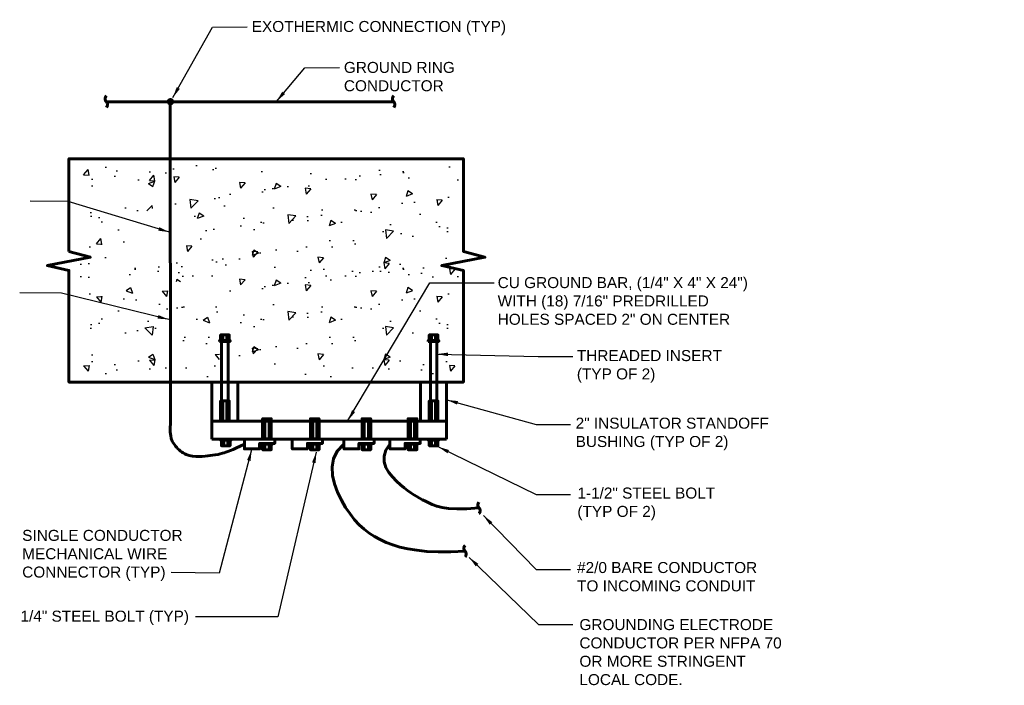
# Model space of a CAD drawing. Header units: inches. Extents: x 302 to 12790, y 497 to 13325.
# Tile 8 of 30: x 1625 to 2429, y 1639 to 2182. Entities that reach past the tile are written whole.
import ezdxf

# ---------------------------------------------------------------- set-up
doc = ezdxf.new("R2010")
doc.units = ezdxf.units.IN
doc.header["$MEASUREMENT"] = 0
doc.linetypes.add('DASHED2', pattern=[0.375, 0.25, -0.125])
for name, color, linetype, lineweight in [('E-ANNO-TEXT', 7, 'Continuous', 25), ('E-GND-GES', 92, 'Continuous', 60), ('E-ISO-LPS', 7, 'DASHED2', 40), ('E-LPS-COND', 92, 'Continuous', 60)]:
    doc.layers.add(name, color=color, linetype=linetype, lineweight=lineweight)
doc.layers.add('E-DETL-FINE', color=253, linetype='Continuous')
doc.styles.add('Arial8', font='arial.ttf', dxfattribs={"height": 0.125})
doc.styles.get("Standard").update_dxf_attribs({"font": 'arial.ttf'})
doc.dimstyles.new('3-16to1Dim8', dxfattribs={"dimtxt": 12, "dimasz": 0.0625, "dimexe": 0.0625, "dimexo": 0.0625, "dimgap": 0.03125, "dimtad": 1, "dimdec": 4, "dimlfac": 64, "dimzin": 3, "dimdsep": 46, "dimlunit": 4, "dimtxsty": 'Arial8', "dimcen": 0.09375, "dimclrd": 256, "dimclrt": 256, "dimadec": 0, "dimazin": 1, "dimtfac": 1, "dimtdec": 4, "dimtofl": 0, "dimtmove": 0, "dimatfit": 3, "dimfxl": 1, "dimfrac": 1, "dimtolj": 1, "dimtzin": 0, "dimlwd": -1, "dimarcsym": 0})

# ---------------------------------------------------------------- blocks, each defined once
blk = doc.blocks.new('Line Break-Big')
blk.add_lwpolyline([(0, 0.125, 0.414214), (0, 0, -0.414214), (0, -0.125)], format="xyb")

msp = doc.modelspace()

# ---------------------------------------------------------------- hatches: boundary and pattern name
at = {"layer": 'E-DETL-FINE', "ltscale": 100}
h = msp.add_hatch(dxfattribs=at)
h.set_pattern_fill('AR-CONC', color=256, scale=7.48728, style=0)
h.set_pattern_definition([(50, (-1248.802, 3309.005), (53.7033, -4.6984), [5.6155, -61.7701]), (355, (-1248.8, 3309.005), (-10.3887, 56.3187), [4.4924, -49.41605]), (100.4514, (-1244.327, 3308.614), (43.3146, 51.6203), [4.7724, -52.4965]), (46.1842, (-1248.8, 3323.98), (79.9073, -12.3929), [8.4232, -92.655]), (96.6356, (-1242.14, 3322.95), (69.9808, 72.935), [7.1586, -78.7447]), (351.1842, (-1248.8, 3323.98), (69.9808, 72.935), [6.7386, -74.124]), (21, (-1241.315, 3320.236), (44.6921, -30.1452), [5.6155, -61.7701]), (326, (-1241.315, 3320.236), (18.2177, 54.294), [4.4924, -49.41605]), (71.4514, (-1237.59, 3317.724), (62.9098, 24.1488), [4.7724, -52.4965]), (37.5, (-1248.802, 3309.005), (0.91044, 24.9247), [0, -48.81707, 0, -50.16478, 0, -49.60323]), (7.5, (-1248.802, 3309.005), (19.69675, 29.5307), [0, -28.6014, 0, -47.69397, 0, -18.90538]), (327.5, (-1265.499, 3309.005), (39.96878, -1.68875), [0, -18.7182, 0, -58.40078, 0, -77.49335]), (317.5, (-1272.986, 3309.005), (43.66478, 7.49514), [0, -24.33366, 0, -38.7841, 0, -55.0315])])
h.paths.add_polyline_path([(1761.83305, 2066.11684), (1673.85751, 2066.11684), (1673.48315, 1968.03347), (1677.97551, 1968.03347), (1690.32953, 1972.52584), (1710.17082, 1993.86458), (1722.15047, 2023.43934), (1756.96632, 2038.4139)])
h = msp.add_hatch(dxfattribs=at)
h.set_pattern_fill('AR-CONC', color=256, scale=7.48728, style=0)
h.set_pattern_definition([(230, (4906.285, 725.145), (-53.7033, 4.6984), [5.6155, -61.7701]), (175, (4906.285, 725.145), (10.3887, -56.3187), [4.4924, -49.41605]), (280.4514, (4901.81, 725.537), (-43.3146, -51.6203), [4.7724, -52.4965]), (226.1842, (4906.285, 710.17), (-79.9073, 12.3929), [8.4232, -92.655]), (276.6356, (4899.63, 711.2), (-69.9808, -72.935), [7.1586, -78.7447]), (171.1842, (4906.285, 710.17), (-69.9808, -72.935), [6.7386, -74.124]), (201, (4898.8, 713.914), (-44.6921, 30.1452), [5.6155, -61.7701]), (146, (4898.8, 713.914), (-18.2177, -54.294), [4.4924, -49.41605]), (251.4514, (4895.074, 716.426), (-62.9098, -24.1488), [4.7724, -52.4965]), (217.5, (4906.285, 725.145), (-0.91044, -24.9247), [0, -48.81707, 0, -50.16478, 0, -49.60323]), (187.5, (4906.285, 725.145), (-19.69675, -29.5307), [0, -28.6014, 0, -47.69397, 0, -18.90538]), (147.5, (4922.982, 725.145), (-39.96878, 1.68875), [0, -18.7182, 0, -58.40078, 0, -77.49335]), (137.5, (4930.47, 725.145), (-43.66478, -7.49514), [0, -24.33366, 0, -38.7841, 0, -55.0315])])
h.paths.add_polyline_path([(1895.6501, 1968.03347), (1983.62564, 1968.03347), (1984, 2066.11684), (1979.50763, 2066.11684), (1960.85821, 2066.97606), (1911.89475, 2064.20803), (1750.05081, 2066.94987), (1749.48421, 1968.13255)])
h = msp.add_hatch(dxfattribs=at)
h.set_pattern_fill('AR-CONC', color=256, scale=7.48728, style=0)
h.set_pattern_definition([(310, (-1248.802, 646.154), (53.7033, 4.6984), [5.6155, -61.7701]), (5, (-1248.8, 646.154), (-10.3887, -56.3187), [4.4924, -49.41605]), (259.5486, (-1244.327, 646.546), (43.3146, -51.6203), [4.7724, -52.4965]), (313.8158, (-1248.8, 631.18), (79.9073, 12.3929), [8.4232, -92.655]), (263.3644, (-1242.14, 632.21), (69.9808, -72.935), [7.1586, -78.7447]), (8.8158, (-1248.8, 631.18), (69.9808, -72.935), [6.7386, -74.124]), (339, (-1241.315, 634.923), (44.6921, 30.1452), [5.6155, -61.7701]), (34, (-1241.315, 634.923), (18.2177, -54.294), [4.4924, -49.41605]), (288.5486, (-1237.59, 637.435), (62.9098, -24.1488), [4.7724, -52.4965]), (322.5, (-1248.802, 646.154), (0.91044, -24.9247), [0, -48.81707, 0, -50.16478, 0, -49.60323]), (352.5, (-1248.802, 646.154), (19.69675, -29.5307), [0, -28.6014, 0, -47.69397, 0, -18.90538]), (32.5, (-1265.499, 646.154), (39.96878, 1.68875), [0, -18.7182, 0, -58.40078, 0, -77.49335]), (42.5, (-1272.986, 646.154), (43.66478, -7.49514), [0, -24.33366, 0, -38.7841, 0, -55.0315])])
h.paths.add_polyline_path([(1786.8697, 1889.36864), (1673.85751, 1889.04266), (1673.48315, 1987.12603), (1677.97551, 1987.12603), (1697.56287, 1992.79912), (1731.0175, 1986.56495), (1783.46756, 1979.90574), (1790.5554, 1942.64243)])
h = msp.add_hatch(dxfattribs=at)
h.set_pattern_fill('AR-CONC', color=256, scale=7.48728, style=0)
h.set_pattern_definition([(230, (4906.285, 646.154), (-53.7033, 4.6984), [5.6155, -61.7701]), (175, (4906.285, 646.154), (10.3887, -56.3187), [4.4924, -49.41605]), (280.4514, (4901.81, 646.546), (-43.3146, -51.6203), [4.7724, -52.4965]), (226.1842, (4906.285, 631.18), (-79.9073, 12.3929), [8.4232, -92.655]), (276.6356, (4899.63, 632.21), (-69.9808, -72.935), [7.1586, -78.7447]), (171.1842, (4906.285, 631.18), (-69.9808, -72.935), [6.7386, -74.124]), (201, (4898.8, 634.923), (-44.6921, 30.1452), [5.6155, -61.7701]), (146, (4898.8, 634.923), (-18.2177, -54.294), [4.4924, -49.41605]), (251.4514, (4895.074, 637.435), (-62.9098, -24.1488), [4.7724, -52.4965]), (217.5, (4906.285, 646.154), (-0.91044, -24.9247), [0, -48.81707, 0, -50.16478, 0, -49.60323]), (187.5, (4906.285, 646.154), (-19.69675, -29.5307), [0, -28.6014, 0, -47.69397, 0, -18.90538]), (147.5, (4922.982, 646.154), (-39.96878, 1.68875), [0, -18.7182, 0, -58.40078, 0, -77.49335]), (137.5, (4930.47, 646.154), (-43.66478, -7.49514), [0, -24.33366, 0, -38.7841, 0, -55.0315])])
h.paths.add_polyline_path([(1895.6501, 1889.04266), (1983.62564, 1889.04266), (1984, 1987.12603), (1979.50763, 1987.12603), (1967.15362, 1982.63366), (1782.91289, 1975.12445), (1797.36051, 1951.0572), (1798.21037, 1888.19919)])
at = {"layer": 'E-GND-GES'}
h = msp.add_hatch(color=256, dxfattribs=at)
edge = h.paths.add_edge_path()
edge.add_arc((1748.04178, 2115.3488), 3.02048, 0, 360)
at = {"layer": 'E-ISO-LPS', "linetype": 'Continuous'}
h = msp.add_hatch(dxfattribs=at)
h.set_pattern_fill('AR-CONC', color=256, scale=6)
h.set_pattern_definition([(50, (0, 0), (43.0356, -3.76513), [4.5, -49.5]), (355, (0, 0), (-8.3251, 45.1315), [3.6, -39.6]), (100.4514, (3.586, -0.314), (34.71053, 41.3664), [3.8244, -42.0685]), (46.1842, (0, 12), (64.0345, -9.9312), [6.75, -74.25]), (96.6356, (5.336, 11.17), (56.0797, 58.4471), [5.7366, -63.1028]), (351.1842, (0, 12), (56.0797, 58.4471), [5.4, -59.4]), (21, (6, 9), (35.81442, -24.15713), [4.5, -49.5]), (326, (6, 9), (14.5989, 43.509), [3.6, -39.6]), (71.4514, (8.985, 6.987), (50.41334, 19.35187), [3.8244, -42.0685]), (37.5, (0, 0), (0.72959, 19.97363), [0, -39.12, 0, -40.2, 0, -39.75]), (7.5, (0, 0), (15.78417, 23.6647), [0, -22.92, 0, -38.22, 0, -15.15]), (327.5, (-13.38, 0), (32.02935, -1.35329), [0, -15, 0, -46.8, 0, -62.1]), (317.5, (-19.38, 0), (34.99117, 6.0063), [0, -19.5, 0, -31.08, 0, -44.1])])
h.paths.add_polyline_path([(2417.92701, 2019.58189), (2412.39445, 2021.81423), (2405.68591, 2017.92107), (2417.92701, 2012.98189)])
h.paths.add_polyline_path([(2412.39445, 2021.81423), (2405.68591, 2024.52107), (2405.68591, 2017.92107)])
h.paths.add_polyline_path([(2429.34379, 2019.60737), (2422.63525, 2022.31422), (2417.92701, 2019.58189), (2417.92701, 2012.98189)])
h.paths.add_polyline_path([(2429.34379, 2026.20737), (2422.63525, 2022.31422), (2429.34379, 2019.60737)])

# ---------------------------------------------------------------- linework, layer by layer
at = {"layer": 'E-GND-GES'}
for p, q in [((1747.84759, 2114.43815), (1748.00128, 1852.89819)), ((1781.89332, 1854.48281), (1781.89332, 1886.42212)), ((1781.89332, 1886.42212), (1803.61812, 1886.42212)), ((1803.13231, 1886.42212), (1803.13231, 1854.48281)), ((1952.38576, 1854.48281), (1952.38576, 1886.42212)), ((1973.62475, 1886.42212), (1973.62475, 1854.48281)), ((1781.89332, 1839.66327), (1973.62475, 1839.66327))]:
    msp.add_line(p, q, dxfattribs=at)
at = {"layer": 'E-GND-GES', "ltscale": 100}
for p, q in [((1973.62475, 1854.48281), (1781.89332, 1854.48281)), ((1973.62475, 1839.66327), (1973.62475, 1854.48281)), ((1973.62475, 1839.8138), (1973.62475, 1839.8138)), ((1973.62475, 1839.8138), (1973.62475, 1839.8138))]:
    msp.add_line(p, q, dxfattribs=at)
for points in [[(1695.73972, 2115.34515), (1930.46595, 2115.34515)], [(1790.82818, 1920.37088), (1790.82818, 1924.86325)], [(1794.19745, 1920.37088), (1794.19745, 1924.86325)], [(1961.32062, 1920.37088), (1961.32062, 1924.86325)], [(1964.68989, 1920.37088), (1964.68989, 1924.86325)], [(1789.89227, 1919.62215), (1789.89227, 1870.95483)], [(1795.13336, 1919.62215), (1795.13336, 1870.95483)], [(1960.38471, 1919.62215), (1960.38471, 1870.95483)], [(1965.6258, 1919.62215), (1965.6258, 1870.95483)], [(1790.82818, 1854.48281), (1790.82818, 1870.95483)], [(1794.19745, 1854.48281), (1794.19745, 1870.95483)], [(1961.32062, 1854.48281), (1961.32062, 1870.95483)], [(1964.68989, 1854.48281), (1964.68989, 1870.95483)], [(1825.21782, 1839.89011), (1825.21782, 1856.36212)], [(1828.5871, 1839.89011), (1828.5871, 1856.36212)], [(1864.29448, 1839.89011), (1864.29448, 1856.36212)], [(1867.66375, 1839.89011), (1867.66375, 1856.36212)], [(1906.44759, 1839.89011), (1906.44759, 1856.36212)], [(1909.81686, 1839.89011), (1909.81686, 1856.36212)], [(1944.13403, 1839.89011), (1944.13403, 1856.36212)], [(1947.5033, 1839.89011), (1947.5033, 1856.36212)], [(1791.5769, 1838.91454), (1791.5769, 1834.42217)], [(1794.94618, 1838.91454), (1794.94618, 1834.42217)], [(1825.21831, 1835.54526), (1825.21831, 1831.0529)], [(1828.58759, 1835.54526), (1828.58759, 1831.0529)], [(1864.29496, 1835.54526), (1864.29496, 1831.0529)], [(1867.66424, 1835.54526), (1867.66424, 1831.0529)], [(1889.59815, 1835.73245), (1884.35651, 1830.05258), (1881.27853, 1823.7835), (1880.05973, 1817.10752), (1880.39567, 1810.20695), (1881.98188, 1803.26411), (1884.51391, 1796.46131), (1887.68729, 1789.98088), (1891.19756, 1784.00512), (1894.79787, 1778.67576), (1898.47174, 1773.97223), (1902.26029, 1769.83334), (1906.20466, 1766.19792), (1910.34595, 1763.0048), (1914.7253, 1760.1928), (1919.38384, 1757.70075), (1924.36268, 1755.46749), (1929.71869, 1753.44871), (1935.57166, 1751.66769), (1942.05714, 1750.16454), (1949.31065, 1748.97942), (1957.46775, 1748.15246), (1966.66395, 1747.7238), (1977.03481, 1747.73358), (1988.71585, 1748.22194)], [(1906.44808, 1835.54526), (1906.44808, 1831.0529)], [(1909.81735, 1835.54526), (1909.81735, 1831.0529)], [(1927.4091, 1835.73245), (1924.03324, 1830.67422), (1922.55843, 1825.79633), (1922.66908, 1821.13759), (1924.04963, 1816.73681), (1926.3845, 1812.63282), (1929.35813, 1808.86444), (1932.65495, 1805.47048), (1935.95937, 1802.48976), (1939.01761, 1799.94322), (1941.82299, 1797.78027), (1944.43061, 1795.93241), (1946.89558, 1794.33119), (1949.273, 1792.9081), (1951.61798, 1791.59469), (1953.98561, 1790.32245), (1956.431, 1789.02293), (1959.03791, 1787.65532), (1962.00469, 1786.28967), (1965.55836, 1785.02368), (1969.92594, 1783.95508), (1975.33444, 1783.18157), (1982.01087, 1782.8009), (1990.18225, 1782.91076), (2000.07559, 1783.60889)], [(1944.13451, 1835.54526), (1944.13451, 1831.0529)], [(1947.50379, 1835.54526), (1947.50379, 1831.0529)], [(1961.32062, 1838.91454), (1961.32062, 1834.42217)], [(1964.68989, 1838.91454), (1964.68989, 1834.42217)]]:
    msp.add_lwpolyline(points, dxfattribs=at)
for points in [[(1665.04187, 1993.11586), (1682.63698, 1988.24912), (1647.44676, 1981.51057), (1665.04187, 1977.57975), (1665.04187, 1886.42212), (1987.36928, 1886.42212), (1987.36928, 1969.53092), (1987.36928, 1977.57975), (1969.77417, 1981.51057), (2004.96438, 1988.24912), (1987.36928, 1993.11586), (1987.36928, 2068.73738), (1665.04187, 2068.73738)], [(1788.95636, 1920.37088), (1796.06927, 1920.37088), (1796.06927, 1924.86325), (1788.95636, 1924.86325)], [(1959.4488, 1920.37088), (1966.56171, 1920.37088), (1966.56171, 1924.86325), (1959.4488, 1924.86325)], [(1788.20763, 1919.62215), (1796.818, 1919.62215), (1796.818, 1920.37088), (1788.20763, 1920.37088)], [(1958.70007, 1919.62215), (1967.31044, 1919.62215), (1967.31044, 1920.37088), (1958.70007, 1920.37088)], [(1788.95636, 1854.48281), (1796.06927, 1854.48281), (1796.06927, 1870.95483), (1788.95636, 1870.95483)], [(1959.4488, 1854.48281), (1966.56171, 1854.48281), (1966.56171, 1870.95483), (1959.4488, 1870.95483)], [(1823.346, 1839.89011), (1830.45892, 1839.89011), (1830.45892, 1856.36212), (1823.346, 1856.36212)], [(1862.42266, 1839.89011), (1869.53557, 1839.89011), (1869.53557, 1856.36212), (1862.42266, 1856.36212)], [(1904.57577, 1839.89011), (1911.68868, 1839.89011), (1911.68868, 1856.36212), (1904.57577, 1856.36212)], [(1942.26221, 1839.89011), (1949.37512, 1839.89011), (1949.37512, 1856.36212), (1942.26221, 1856.36212)], [(1788.95636, 1839.66327), (1797.56673, 1839.66327), (1797.56673, 1838.91454), (1788.95636, 1838.91454)], [(1789.70508, 1838.91454), (1796.818, 1838.91454), (1796.818, 1834.42217), (1789.70508, 1834.42217)], [(1833.20092, 1839.66327), (1833.20092, 1836.29399), (1820.84691, 1836.29399), (1820.84691, 1831.80162), (1808.4929, 1831.80162), (1808.4929, 1839.66327)], [(1822.59776, 1836.29399), (1831.20814, 1836.29399), (1831.20814, 1835.54526), (1822.59776, 1835.54526)], [(1823.34649, 1835.54526), (1830.45941, 1835.54526), (1830.45941, 1831.0529), (1823.34649, 1831.0529)], [(1872.27758, 1839.66327), (1872.27758, 1836.29399), (1859.92356, 1836.29399), (1859.92356, 1831.80162), (1847.56955, 1831.80162), (1847.56955, 1839.66327)], [(1861.67442, 1836.29399), (1870.28479, 1836.29399), (1870.28479, 1835.54526), (1861.67442, 1835.54526)], [(1862.42314, 1835.54526), (1869.53606, 1835.54526), (1869.53606, 1831.0529), (1862.42314, 1831.0529)], [(1914.43069, 1839.66327), (1914.43069, 1836.29399), (1902.07667, 1836.29399), (1902.07667, 1831.80162), (1889.72266, 1831.80162), (1889.72266, 1839.66327)], [(1903.82753, 1836.29399), (1912.4379, 1836.29399), (1912.4379, 1835.54526), (1903.82753, 1835.54526)], [(1904.57626, 1835.54526), (1911.68917, 1835.54526), (1911.68917, 1831.0529), (1904.57626, 1831.0529)], [(1952.11712, 1839.66327), (1952.11712, 1836.29399), (1939.76311, 1836.29399), (1939.76311, 1831.80162), (1927.4091, 1831.80162), (1927.4091, 1839.66327)], [(1941.51397, 1836.29399), (1950.12434, 1836.29399), (1950.12434, 1835.54526), (1941.51397, 1835.54526)], [(1942.26269, 1835.54526), (1949.37561, 1835.54526), (1949.37561, 1831.0529), (1942.26269, 1831.0529)], [(1958.70007, 1839.66327), (1967.31044, 1839.66327), (1967.31044, 1838.91454), (1958.70007, 1838.91454)], [(1959.4488, 1838.91454), (1966.56171, 1838.91454), (1966.56171, 1834.42217), (1959.4488, 1834.42217)]]:
    msp.add_lwpolyline(points, close=True, dxfattribs=at)
at = {"layer": 'E-LPS-COND', "ltscale": 100}
msp.add_line((1781.89332, 1854.48281), (1781.89332, 1839.66327), dxfattribs=at)
at = {"layer": 'E-LPS-COND'}
msp.add_open_spline([(1748.00128, 1852.89819), (1747.12541, 1840.94773), (1751.78205, 1833.61596), (1763.1209, 1824.0574), (1787.38014, 1827.34502), (1787.38014, 1827.34502), (1798.88997, 1830.79624), (1808.4929, 1835.64119)], degree=3, knots=[3.901736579, 3.901736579, 3.901736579, 3.901736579, 13.368702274, 22.341406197, 39.713102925, 64.13191273, 85.403713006, 85.403713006, 85.403713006, 85.403713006], dxfattribs=at)

# ---------------------------------------------------------------- block references
at = {"layer": 'E-GND-GES', "ltscale": 100, "xscale": 37.43639996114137, "yscale": 37.43639996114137, "zscale": 1.497455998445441}
for p in [(1695.73972, 2115.34515), (1930.46595, 2115.34515)]:
    msp.add_blockref('Line Break-Big', p, dxfattribs=at)
at = {"layer": 'E-LPS-COND', "ltscale": 100, "xscale": 37.43639996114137, "yscale": 37.43639996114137, "zscale": 1.497455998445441}
for p in [(2000.07559, 1783.60889), (1988.71585, 1748.22194)]:
    msp.add_blockref('Line Break-Big', p, dxfattribs=at)

# ---------------------------------------------------------------- texts
at = {"layer": 'E-ANNO-TEXT', "char_height": 8.984736, "attachment_point": 1}
for s, insert, width in [('EXOTHERMIC CONNECTION (TYP) ', (1814.47919, 2181.26617), 237.0991154), ('GROUND RING CONDUCTOR', (1889.75653, 2147.83428), 95.6519522), ('CU GROUND BAR, (1/4" X 4" X 24")\\PWITH (18) 7/16" PREDRILLED HOLES SPACED 2" ON CENTER ', (2015.40144, 1972.09481), 205.5766087), ('THREADED INSERT\\P(TYP OF 2)', (2080.07772, 1912.51168), 131.1872424), ('2" INSULATOR STANDOFF BUSHING (TYP OF 2)', (2079.10264, 1857.3028), 179.6832742), ('1-1/2" STEEL BOLT\\P(TYP OF 2)', (2080.54289, 1800.23571), 134.3079537), ('SINGLE CONDUCTOR\\PMECHANICAL WIRE\\PCONNECTOR (TYP) ', (1626.92176, 1765.6748), 147.9132425), ('\\pxql;#2/0 BARE CONDUCTOR TO INCOMING CONDUIT', (2080.27247, 1739.42164), 154.5929204), ('1/4" STEEL BOLT (TYP)', (1625.50724, 1699.70989), 143.9970048), ('GROUNDING ELECTRODE CONDUCTOR PER NFPA 70 OR MORE STRINGENT LOCAL CODE.', (2082.18472, 1692.81943), 173.7611493)]:
    msp.add_mtext(s, dxfattribs=dict(at, insert=insert, width=width))

# ---------------------------------------------------------------- leaders
at = {"layer": 'E-ANNO-TEXT', "ltscale": 100, "annotation_type": 0, "has_hookline": 1, "hookline_direction": 0}
for points in [[(1750.01826, 2118.70506), (1782.45882, 2176.21976), (1810.85098, 2176.36995)], [(1834.67545, 2115.57634), (1857.73583, 2143.10289), (1886.128, 2143.25309)], [(1747.16618, 2008.83608), (1664.54823, 2033.77964), (1633.44443, 2034.09903)], [(1893.07888, 1854.93236), (1959.91768, 1967.41848), (2012.61585, 1967.31939)], [(1746.60209, 1937.5061), (1658.97199, 1959.03135), (1624.87126, 1959.16294)], [(1965.90739, 1909.21083), (2048.61931, 1907.24732), (2076.72779, 1907.14823)], [(1973.90184, 1871.81253), (2046.75849, 1851.76067), (2074.86697, 1851.66158)], [(1814.38145, 1831.04259), (1787.9593, 1730.42716), (1748.57699, 1730.74655)], [(1867.23942, 1829.23967), (1835.77558, 1694.60681), (1768.56164, 1694.58293)], [(1966.93189, 1833.50721), (2046.75849, 1794.63902), (2074.86697, 1794.53993)], [(2003.70247, 1777.39473), (2046.75849, 1733.28438), (2074.86697, 1733.18529)], [(1992.07872, 1743.22197), (2048.67073, 1688.36975), (2076.77921, 1688.27065)]]:
    msp.add_leader(points, dimstyle='3-16to1Dim8', override={"dimasz": 9, "dimtad": 0}, dxfattribs=at)

doc.saveas('drawing.dxf')
